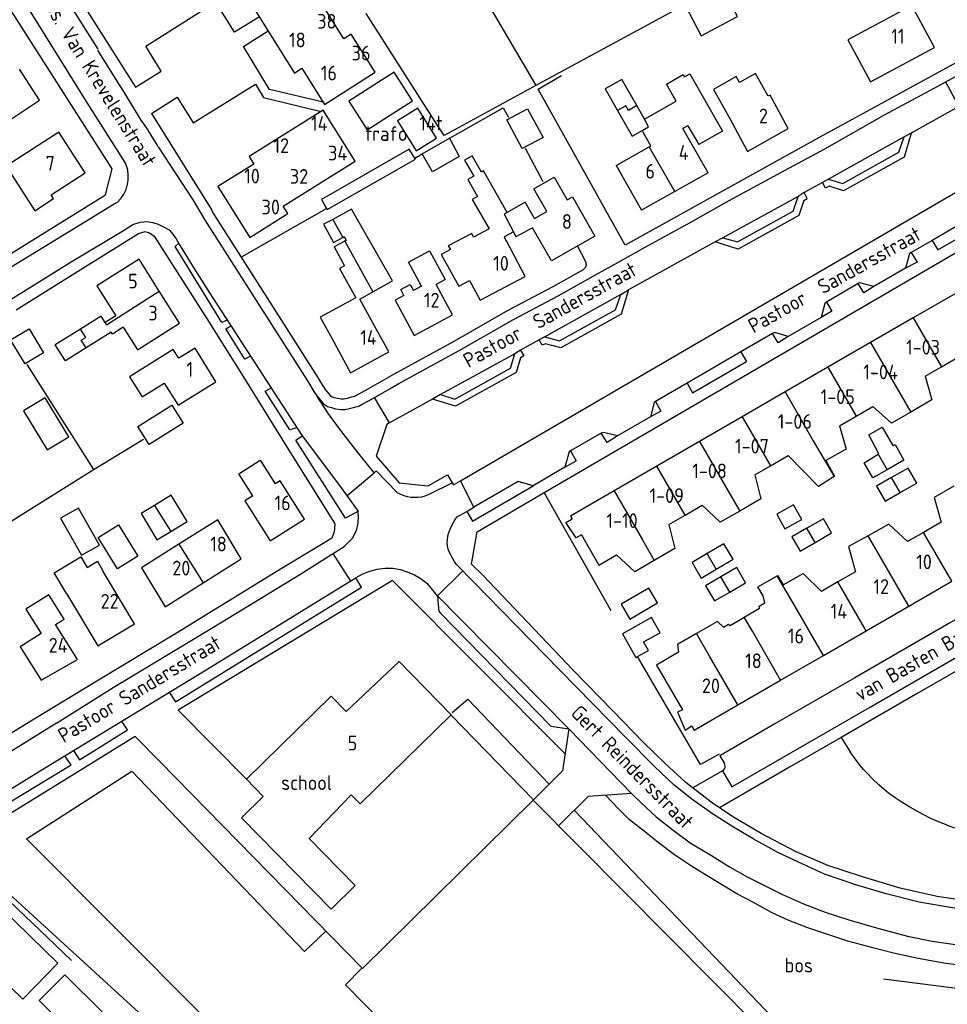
# Model space of a CAD drawing. Header units: metres. Extents: x 233874 to 239264, y 443832 to 448222.
# Tile 39 of 195: x 235571 to 235729, y 444626 to 444793. Entities that reach past the tile are written whole.
import ezdxf

# ---------------------------------------------------------------- set-up
doc = ezdxf.new("R2010")
doc.units = ezdxf.units.M
doc.header["$MEASUREMENT"] = 0
for name, color, linetype in [('BIJGEBOUW', 4, 'Continuous'), ('DAKRAND', 4, 'Continuous'), ('DAKRAND-BYG', 4, 'Continuous'), ('FUNKTIEAAND', 253, 'Continuous'), ('HEG', 253, 'Continuous'), ('HEK', 253, 'Continuous'), ('HOOFDGEBOUW', 4, 'Continuous'), ('HUISNUMMER', 253, 'Continuous'), ('KANTVERH', 253, 'Continuous'), ('MUUR', 253, 'Continuous'), ('OVLIJNOBJ', 253, 'Continuous'), ('RASTER', 253, 'Continuous'), ('STRAATNAAM', 253, 'Continuous'), ('TUSSENMUUR', 253, 'Continuous')]:
    doc.layers.add(name, color=color, linetype=linetype)
doc.styles.get("Standard").update_dxf_attribs({"font": 'iso.shx'})

msp = doc.modelspace()

# ---------------------------------------------------------------- linework, layer by layer
at = {"layer": 'BIJGEBOUW'}
msp.add_line((235638.24, 444769.65), (235638.13, 444769.84), dxfattribs=at)
for points in [[(235638.13, 444769.84), (235637.2, 444771.34), (235622.31, 444762.82), (235623.15, 444761.29)], [(235623.15, 444761.29), (235623.24, 444761.11), (235638.24, 444769.65)]]:
    msp.add_lwpolyline(points, dxfattribs=at)
at = {"layer": 'DAKRAND'}
for p, q in [((235683.94, 444795.83), (235658.74, 444782.15)), ((235678.26, 444771.9), (235676.77, 444774.53)), ((235587.32, 444743.05), (235585.49, 444741.89))]:
    msp.add_line(p, q, dxfattribs=at)
for points in [[(235677.19, 444776.43), (235682.56, 444779.54), (235680.91, 444782.4), (235683.76, 444784.05), (235684, 444783.63), (235684.88, 444784.14), (235690.48, 444774.44)], [(235698.21, 444780.38), (235696.05, 444784.2), (235693.35, 444782.67), (235692.78, 444783.68), (235688.9, 444781.48), (235691.69, 444776.56)], [(235658.74, 444782.15), (235643.15, 444773.69), (235641.43, 444776.29)], [(235653.86, 444760.61), (235649.81, 444767.66), (235649.46, 444767.46), (235647.87, 444770.24), (235646.6, 444769.51), (235648.18, 444766.76), (235647.15, 444766.17), (235648.79, 444763.29), (235647.91, 444762.79), (235650.76, 444757.81), (235648.14, 444756.42), (235647.82, 444757.04), (235643.84, 444754.94), (235644.21, 444754.28)], [(235660.57, 444760.76), (235658.36, 444764.62), (235661.81, 444766.6), (235664.02, 444762.74)], [(235658.47, 444759.56), (235656.88, 444762.34), (235653.86, 444760.61)], [(235631.03, 444747.11), (235634.33, 444748.99), (235627.4, 444761.18), (235624.19, 444759.42)], [(235624.19, 444759.42), (235622.64, 444758.58), (235624.33, 444755.49), (235625.9, 444756.35)], [(235625.9, 444756.35), (235626.16, 444756.49), (235626.5, 444755.88), (235626.24, 444755.73)], [(235626.24, 444755.73), (235624.44, 444754.75), (235626.2, 444751.54), (235625.37, 444751.08), (235628.11, 444746.07), (235622.07, 444742.77), (235624.02, 444739.2)], [(235639.26, 444748.07), (235637.06, 444752.14), (235640.66, 444754.09), (235643.32, 444749.19), (235641.78, 444748.35)], [(235644.21, 444754.28), (235642.64, 444753.47), (235645.61, 444748.06), (235647.45, 444749.03)], [(235636.29, 444746.46), (235635.76, 444747.48), (235637.38, 444748.35), (235637.91, 444747.34)], [(235630.46, 444742.85), (235628.82, 444745.86), (235631.03, 444747.11)], [(235588.56, 444741.09), (235586.73, 444739.93), (235586.54, 444740.23)], [(235598.01, 444735.8), (235597.08, 444737.29), (235589.66, 444732.67), (235591.8, 444729.24), (235595.55, 444731.57)], [(235724.92, 444732.76), (235726.02, 444728.72), (235722.46, 444726.66)], [(235722.46, 444726.66), (235719.19, 444724.76), (235716.03, 444727.62)], [(235710.36, 444724.34), (235711.49, 444720.37), (235708.04, 444718.41), (235709.49, 444715.74), (235709.41, 444715.69)], [(235610.6, 444712.43), (235608.22, 444716.18), (235611.85, 444718.49), (235614.41, 444714.47)], [(235709.41, 444715.69), (235706.79, 444714.03), (235701.61, 444719.28)], [(235695.97, 444716.02), (235696.98, 444711.9), (235693.38, 444709.83)], [(235729.77, 444714.05), (235726.43, 444712.15), (235727.61, 444707.95)], [(235693.38, 444709.83), (235690.06, 444707.93), (235687, 444710.83)], [(235666.46, 444705.77), (235665.58, 444705.27), (235663.83, 444707.9), (235664.88, 444708.51)], [(235681.35, 444707.56), (235682.35, 444703.47), (235678.86, 444701.43)], [(235721.9, 444704.65), (235718.75, 444707.61), (235715.23, 444705.65)], [(235715.23, 444705.65), (235711.9, 444703.8), (235713.06, 444699.53)], [(235578.94, 444695.83), (235576.84, 444699.35), (235581.36, 444702.06), (235582.44, 444700.26), (235584.18, 444701.33), (235585.18, 444699.57)], [(235678.86, 444701.43), (235675.54, 444699.49), (235672.44, 444702.41)], [(235697.66, 444694.25), (235697.34, 444695.4), (235696.45, 444696.95), (235699.77, 444698.84)], [(235699.77, 444698.84), (235699.83, 444698.88), (235700.74, 444697.27), (235704.17, 444699.23), (235707.27, 444696.18)], [(235577.07, 444690.56), (235578.51, 444691.46), (235575.92, 444695.6), (235572.02, 444693.16), (235574.61, 444689.02)], [(235694.15, 444691.78), (235696.75, 444693.32), (235696.69, 444693.67), (235697.66, 444694.25)], [(235690.61, 444690.07), (235689.63, 444691.06), (235686.04, 444689.02)], [(235690.61, 444690.07), (235691.48, 444690.6), (235691.77, 444690.39), (235694.15, 444691.78)], [(235686.04, 444689.02), (235682.78, 444687.16), (235683, 444685.85), (235679.23, 444683.66), (235680.83, 444680.89)], [(235683.64, 444676.05), (235682.83, 444675.67), (235684.1, 444672.58), (235685.22, 444673.32)], [(235620.21, 444654.15), (235628.02, 444646.17), (235623.9, 444642.13), (235608.66, 444657.69), (235612.37, 444661.32)]]:
    msp.add_lwpolyline(points, dxfattribs=at)
at = {"layer": 'DAKRAND-BYG'}
for p, q in [((235639.41, 444770.57), (235644.05, 444773.22)), ((235644.05, 444773.22), (235645.7, 444770.1)), ((235721.3, 444718.5), (235718.43, 444716.86)), ((235718.08, 444711.53), (235720.68, 444712.99)), ((235593.88, 444710.8), (235591.6, 444709.42)), ((235703.64, 444703.04), (235706.19, 444704.51)), ((235686.85, 444698.44), (235689.4, 444699.96)), ((235689.1, 444694.55), (235691.68, 444696.06))]:
    msp.add_line(p, q, dxfattribs=at)
for points in [[(235690.4, 444798.87), (235684.21, 444795.6), (235686.84, 444790.64), (235693.02, 444793.9), (235690.4, 444798.87)], [(235634.64, 444784.47), (235626.91, 444779.5), (235630.04, 444774.62), (235637.78, 444779.59), (235634.64, 444784.47)], [(235635.2, 444776.19), (235638.35, 444771.08), (235641.81, 444773.21), (235638.66, 444778.32), (235635.2, 444776.19)], [(235657.32, 444778.23), (235659.94, 444773.34), (235656.4, 444771.45), (235653.78, 444776.33), (235657.32, 444778.23)], [(235645.7, 444770.1), (235641.16, 444767.51), (235639.41, 444770.57)], [(235572.56, 444740.81), (235575, 444736.72), (235571.88, 444734.85), (235569.43, 444738.95), (235572.56, 444740.81)], [(235579.32, 444722.46), (235575.3, 444729.1), (235571.64, 444726.88), (235575.66, 444720.24), (235579.32, 444722.46)], [(235591.06, 444724.22), (235596.83, 444727.85), (235598.76, 444724.79), (235592.99, 444721.16), (235591.06, 444724.22)], [(235716.91, 444719.49), (235717.05, 444719.58), (235715.33, 444722.79), (235717.57, 444724.09), (235719.43, 444720.97), (235719.79, 444721.14), (235721.3, 444718.5)], [(235718.43, 444716.86), (235716.01, 444715.47), (235714.53, 444718.05), (235716.91, 444719.49)], [(235720.68, 444712.99), (235723.47, 444714.55), (235722.04, 444717.11), (235719.21, 444715.53)], [(235719.21, 444715.53), (235716.64, 444714.09), (235718.08, 444711.53)], [(235596.66, 444706.38), (235599.42, 444708.05), (235596.72, 444712.52), (235593.88, 444710.8)], [(235584.55, 444704.04), (235580.98, 444710.34), (235577.94, 444708.62), (235581.5, 444702.32), (235584.55, 444704.04)], [(235591.6, 444709.42), (235594.29, 444704.95), (235596.66, 444706.38)], [(235701.06, 444706.83), (235703.93, 444708.42), (235702.55, 444710.92), (235699.68, 444709.33), (235701.06, 444706.83)], [(235706.19, 444704.51), (235709, 444706.12), (235707.62, 444708.54), (235704.79, 444706.92)], [(235587.8, 444707.47), (235591.06, 444702.14), (235587.58, 444700.02), (235584.32, 444705.35), (235587.8, 444707.47)], [(235704.79, 444706.92), (235702.25, 444705.46), (235703.64, 444703.04)], [(235689.4, 444699.96), (235692.24, 444701.65), (235690.68, 444704.28), (235687.87, 444702.6)], [(235687.87, 444702.6), (235685.29, 444701.07), (235686.85, 444698.44)], [(235691.68, 444696.06), (235694.39, 444697.64), (235692.88, 444700.22), (235690.18, 444698.64)], [(235690.18, 444698.64), (235687.59, 444697.13), (235689.1, 444694.55)], [(235674.68, 444691.47), (235679.41, 444694.22), (235677.95, 444696.74), (235673.22, 444693.99), (235674.68, 444691.47)], [(235679.84, 444689.16), (235678.38, 444691.76), (235673.45, 444688.99), (235675.73, 444684.93), (235676.02, 444685.1)], [(235676.02, 444685.1), (235677.86, 444686.14), (235677.05, 444687.59), (235679.84, 444689.16)], [(235578.64, 444630.99), (235585.01, 444624.69), (235580.68, 444620.31), (235574.31, 444626.61), (235578.64, 444630.99)]]:
    msp.add_lwpolyline(points, dxfattribs=at)
at = {"layer": 'HEG'}
for p, q in [((235644.05, 444773.22), (235645.98, 444774.32)), ((235638.13, 444769.84), (235639.41, 444770.57)), ((235608.81, 444753.12), (235623.15, 444761.29)), ((235570.38, 444744.06), (235582.14, 444751.4)), ((235572.2, 444734.75), (235583.55, 444716.91))]:
    msp.add_line(p, q, dxfattribs=at)
msp.add_lwpolyline([(235562.25, 444703.52), (235571.52, 444709.35), (235583.63, 444716.95), (235592.03, 444722.06)], dxfattribs=at)
at = {"layer": 'HEK'}
msp.add_line((235671.54, 444692.86), (235660.15, 444712.99), dxfattribs=at)
msp.add_lwpolyline([(235689.9, 444668.52), (235686.71, 444666.74), (235676.02, 444685.1)], dxfattribs=at)
at = {"layer": 'HOOFDGEBOUW'}
for p, q in [((235641.43, 444776.29), (235629.89, 444794.42)), ((235677.19, 444776.43), (235675.88, 444778.75)), ((235672.61, 444777.94), (235675.08, 444773.58)), ((235684.58, 444775.34), (235683.7, 444774.85)), ((235688.04, 444767.35), (235683.7, 444774.85)), ((235684.58, 444775.34), (235686.42, 444772.15)), ((235675.08, 444773.58), (235676.77, 444774.53)), ((235690.48, 444774.44), (235686.42, 444772.15)), ((235672.35, 444768.55), (235677.98, 444771.74)), ((235677.98, 444771.74), (235678.26, 444771.9)), ((235672.35, 444768.55), (235676.7, 444760.97)), ((235688.04, 444767.35), (235682.36, 444764.16)), ((235682.36, 444764.16), (235676.7, 444760.97)), ((235658.47, 444759.56), (235660.57, 444760.76)), ((235658.17, 444757.97), (235655.34, 444756.47)), ((235654.91, 444757.3), (235653.32, 444756.46)), ((235653.32, 444756.46), (235653.7, 444755.74)), ((235654.91, 444757.3), (235655.34, 444756.47)), ((235639.26, 444748.07), (235637.91, 444747.34)), ((235598.17, 444741.8), (235594.71, 444747.23)), ((235730.15, 444746.89), (235722.89, 444742.69)), ((235591, 444737.25), (235598.17, 444741.8)), ((235722.89, 444742.69), (235715.63, 444738.49)), ((235581.31, 444740.76), (235577.02, 444738.1)), ((235586.54, 444740.23), (235582.27, 444737.58)), ((235588.56, 444741.09), (235591, 444737.25)), ((235715.63, 444738.49), (235708.35, 444734.28)), ((235727.7, 444734.37), (235730.71, 444736.11)), ((235708.35, 444734.28), (235701.09, 444730.08)), ((235724.92, 444732.76), (235727.7, 444734.37)), ((235701.09, 444730.08), (235693.8, 444725.87)), ((235713.17, 444725.97), (235716.03, 444727.62)), ((235693.8, 444725.87), (235686.54, 444721.66)), ((235710.36, 444724.34), (235713.17, 444725.97)), ((235686.54, 444721.66), (235679.27, 444717.46)), ((235698.62, 444717.55), (235701.61, 444719.28)), ((235679.27, 444717.46), (235672.02, 444713.27)), ((235695.97, 444716.02), (235698.62, 444717.55)), ((235610.6, 444712.43), (235609.23, 444711.56)), ((235684.08, 444709.14), (235687, 444710.83)), ((235681.35, 444707.56), (235684.08, 444709.14)), ((235727.61, 444707.95), (235724.61, 444706.21)), ((235724.61, 444706.21), (235721.9, 444704.65)), ((235602.15, 444697.64), (235608.62, 444701.71)), ((235590.52, 444690.66), (235585.18, 444699.57)), ((235713.06, 444699.53), (235710.07, 444697.8)), ((235710.07, 444697.8), (235707.27, 444696.18)), ((235722.15, 444693.69), (235729.42, 444697.9)), ((235714.88, 444689.49), (235722.15, 444693.69)), ((235707.61, 444685.28), (235714.88, 444689.49)), ((235700.34, 444681.08), (235707.61, 444685.28)), ((235680.83, 444680.89), (235683.64, 444676.05)), ((235693.07, 444676.87), (235700.34, 444681.08))]:
    msp.add_line(p, q, dxfattribs=at)
for points in [[(235631.43, 444784.43), (235627.34, 444790.9), (235626.07, 444790.1), (235616.12, 444806.04), (235617.39, 444806.83), (235613.31, 444813.32), (235604.67, 444807.88), (235608.52, 444801.77), (235607.25, 444800.97), (235617.69, 444784.3), (235618.96, 444785.1), (235622.8, 444778.97), (235631.43, 444784.43)], [(235726.52, 444788.65), (235722.66, 444795.8), (235711.78, 444789.93), (235715.64, 444782.78), (235726.52, 444788.65)], [(235564.91, 444778.34), (235567.13, 444774.95), (235574.36, 444779.69), (235570.92, 444784.94)], [(235675.88, 444778.75), (235673.34, 444783.22), (235670.52, 444781.63), (235672.61, 444777.94)], [(235691.69, 444776.56), (235694.72, 444770.95), (235701.61, 444774.86), (235698.53, 444780.56), (235698.21, 444780.38)], [(235628, 444769.33), (235622.59, 444777.99), (235609.97, 444770.1), (235610.77, 444768.83), (235604.66, 444765.01), (235610.08, 444756.35), (235616.57, 444760.41), (235615.77, 444761.68), (235628, 444769.33)], [(235582.12, 444767.33), (235577.65, 444774.25), (235568.67, 444768.46), (235573.56, 444760.88), (235576.75, 444762.94), (235576.33, 444763.59), (235582.12, 444767.33)], [(235664.02, 444762.74), (235664.93, 444763.26), (235668.76, 444756.58), (235661.39, 444752.35), (235658.17, 444757.97)], [(235656.9, 444749.71), (235653.71, 444755.75), (235653.7, 444755.74)], [(235594.71, 444747.23), (235591.26, 444752.66), (235584.1, 444748.11), (235587.32, 444743.05)], [(235647.45, 444749.03), (235649.23, 444745.66), (235656.9, 444749.71)], [(235636.29, 444746.46), (235634.81, 444745.66), (235638.06, 444739.66), (235644.58, 444743.19), (235641.78, 444748.35)], [(235585.49, 444741.89), (235584.82, 444742.94), (235581.31, 444740.76)], [(235624.02, 444739.2), (235627.23, 444733.34), (235633.72, 444736.9), (235630.46, 444742.85)], [(235582.27, 444737.58), (235578.74, 444735.39), (235577.02, 444738.1)], [(235595.55, 444731.57), (235597.89, 444727.81), (235604.34, 444731.83), (235600.79, 444737.53), (235598.01, 444735.8)], [(235609.23, 444711.56), (235613.54, 444704.77), (235619.38, 444708.48), (235615.24, 444715), (235614.41, 444714.47)], [(235672.02, 444713.27), (235664.61, 444708.98), (235664.88, 444708.51)], [(235608.62, 444701.71), (235604.64, 444708.34), (235598.04, 444704.19)], [(235666.46, 444705.77), (235669.42, 444700.66), (235672.44, 444702.41)], [(235598.04, 444704.19), (235591.71, 444700.21), (235595.7, 444693.57), (235602.15, 444697.64)], [(235578.94, 444695.83), (235584.28, 444686.92), (235590.52, 444690.66)], [(235574.61, 444689.02), (235571.03, 444686.78), (235574.6, 444681.07), (235580.81, 444684.59), (235577.07, 444690.56)], [(235644.32, 444675.22), (235635.46, 444684.27), (235626.47, 444675.75), (235623.92, 444678.35), (235609.51, 444664.24), (235612.37, 444661.32)], [(235685.22, 444673.32), (235685.65, 444672.58), (235693.07, 444676.87)], [(235620.21, 444654.15), (235627.32, 444661.6), (235628.83, 444660.05), (235644.32, 444675.22)], [(235552.91, 444621.11), (235564.78, 444633.35), (235571.5, 444626.83), (235577.48, 444633), (235563.03, 444647.02), (235553.67, 444637.36)]]:
    msp.add_lwpolyline(points, dxfattribs=at)
at = {"layer": 'KANTVERH'}
for p, q in [((235577.11, 444799.76), (235584.24, 444788.36)), ((235584.23, 444788.16), (235588.04, 444782.03)), ((235588.05, 444782.04), (235591.59, 444776.31)), ((235728.37, 444782.78), (235730.63, 444778.6)), ((235730.63, 444778.6), (235722.53, 444774.09)), ((235591.59, 444776.31), (235592.81, 444774.5)), ((235593.37, 444777.42), (235593.38, 444777.4)), ((235593.38, 444777.4), (235603.62, 444761.01)), ((235592.8, 444774.49), (235594.46, 444771.81)), ((235721.32, 444773.43), (235708.5, 444766.26)), ((235720.45, 444770.83), (235721.32, 444773.43)), ((235722.53, 444774.09), (235721.32, 444773.43)), ((235722.53, 444774.09), (235721.32, 444770.01)), ((235594.53, 444771.73), (235600.54, 444762.55)), ((235710.9, 444765.51), (235720.45, 444770.83)), ((235721.32, 444770.01), (235711.04, 444764.27)), ((235708.5, 444766.26), (235707.44, 444765.7)), ((235708.5, 444766.26), (235710.9, 444765.51)), ((235645.94, 444714.97), (235732.4, 444765.33)), ((235707.44, 444765.7), (235704.32, 444763.97)), ((235707.98, 444764.72), (235707.44, 444765.7)), ((235708.58, 444765.04), (235707.98, 444764.72)), ((235711.04, 444764.27), (235708.58, 444765.04)), ((235703.33, 444763.33), (235690.52, 444756.29)), ((235702.48, 444760.82), (235703.33, 444763.33)), ((235704.32, 444763.97), (235703.33, 444763.33)), ((235704.27, 444762.64), (235704.87, 444762.97)), ((235704.87, 444762.97), (235704.32, 444763.97)), ((235600.55, 444762.56), (235602.42, 444759.38)), ((235704.27, 444762.64), (235703.45, 444760.08)), ((235603.61, 444761), (235603.92, 444760.36)), ((235693, 444755.6), (235702.48, 444760.82)), ((235703.45, 444760.08), (235693.13, 444754.37)), ((235734.52, 444760.76), (235726.08, 444755.84)), ((235727.06, 444754.22), (235735.47, 444759.11)), ((235660.15, 444712.99), (235735.99, 444757.22)), ((235690.52, 444756.29), (235689.21, 444755.59)), ((235690.52, 444756.29), (235693, 444755.6)), ((235665.79, 444754.86), (235667.15, 444752.24)), ((235689.21, 444755.59), (235674.48, 444747.43)), ((235693.13, 444754.37), (235689.21, 444755.59)), ((235726.08, 444755.84), (235722.54, 444753.78)), ((235726.08, 444755.84), (235727.06, 444754.22)), ((235722.27, 444753.61), (235721.58, 444751.12)), ((235722.54, 444753.78), (235722.27, 444753.61)), ((235722.54, 444753.78), (235723.52, 444752.16)), ((235667.15, 444752.25), (235667.16, 444752.2)), ((235723.52, 444752.16), (235721.58, 444751.12)), ((235666.89, 444750.96), (235666.81, 444750.92)), ((235721.58, 444751.12), (235716.17, 444747.99)), ((235713.53, 444748.51), (235708.13, 444745.36)), ((235713.77, 444748.64), (235713.53, 444748.51)), ((235714.48, 444746.91), (235713.53, 444748.51)), ((235716.17, 444747.99), (235713.77, 444748.64)), ((235716.17, 444747.99), (235714.48, 444746.91)), ((235673.16, 444746.64), (235660.27, 444739.44)), ((235672.28, 444744.05), (235673.16, 444746.64)), ((235673.16, 444746.64), (235674.48, 444747.43)), ((235674.48, 444747.43), (235673.21, 444743.29)), ((235707.85, 444745.14), (235707.24, 444742.75)), ((235708.13, 444745.36), (235707.85, 444745.14)), ((235708.13, 444745.36), (235709.05, 444743.79)), ((235662.74, 444738.78), (235672.28, 444744.05)), ((235673.21, 444743.29), (235662.95, 444737.58)), ((235709.05, 444743.79), (235707.24, 444742.75)), ((235707.24, 444742.75), (235701.61, 444739.52)), ((235698.94, 444740.02), (235693.59, 444736.91)), ((235699.33, 444740.18), (235698.94, 444740.02)), ((235699.92, 444738.41), (235698.94, 444740.02)), ((235701.61, 444739.52), (235699.33, 444740.18)), ((235701.61, 444739.52), (235699.92, 444738.41)), ((235659.26, 444738.94), (235656.11, 444737.2)), ((235660.27, 444739.44), (235659.26, 444738.94)), ((235659.78, 444738.01), (235659.26, 444738.94)), ((235660.35, 444738.27), (235659.78, 444738.01)), ((235660.27, 444739.44), (235662.74, 444738.78)), ((235662.95, 444737.58), (235660.35, 444738.27)), ((235655.17, 444736.59), (235642.54, 444729.65)), ((235654.39, 444734.14), (235655.17, 444736.59)), ((235656.11, 444737.2), (235655.17, 444736.59)), ((235656.11, 444737.2), (235656.68, 444736.25)), ((235656.68, 444736.25), (235656.11, 444735.89)), ((235693.59, 444736.91), (235684.44, 444731.58)), ((235693.59, 444736.91), (235694.52, 444735.27)), ((235656.11, 444735.89), (235655.39, 444733.4)), ((235685.37, 444729.94), (235694.52, 444735.27)), ((235644.93, 444728.88), (235654.39, 444734.14)), ((235655.39, 444733.4), (235645.08, 444727.65)), ((235684.44, 444731.58), (235679.07, 444728.46)), ((235684.44, 444731.58), (235685.37, 444729.94)), ((235623.48, 444726.34), (235621.49, 444729.41)), ((235642.54, 444729.65), (235641.13, 444728.86)), ((235642.54, 444729.65), (235644.93, 444728.88)), ((235633.86, 444724.83), (235631.29, 444729.13)), ((235641.13, 444728.86), (235633.86, 444724.83)), ((235645.08, 444727.65), (235641.13, 444728.86)), ((235678.85, 444728.3), (235678.23, 444725.88)), ((235679.07, 444728.46), (235678.85, 444728.3)), ((235679.07, 444728.46), (235679.97, 444726.79)), ((235625.56, 444723.51), (235623.48, 444726.34)), ((235679.97, 444726.79), (235678.23, 444725.88)), ((235633.4, 444724.56), (235631.57, 444719.17)), ((235633.86, 444724.83), (235633.4, 444724.56)), ((235678.23, 444725.88), (235672.62, 444722.62)), ((235628.29, 444720.03), (235625.56, 444723.51)), ((235669.85, 444723.08), (235664.63, 444720.06)), ((235670.25, 444723.21), (235669.85, 444723.08)), ((235670.84, 444721.49), (235669.85, 444723.08)), ((235672.62, 444722.62), (235670.25, 444723.21)), ((235672.62, 444722.62), (235670.84, 444721.49)), ((235631.22, 444716.34), (235628.29, 444720.03)), ((235664.37, 444719.88), (235663.64, 444717.27)), ((235664.63, 444720.06), (235664.37, 444719.88)), ((235664.63, 444720.06), (235665.55, 444718.38)), ((235631.57, 444719.17), (235635.49, 444714.66)), ((235663.64, 444717.27), (235665.55, 444718.38)), ((235626.61, 444712.43), (235631.22, 444716.34)), ((235663.64, 444717.27), (235658.24, 444714.12)), ((235635.49, 444714.66), (235640.43, 444714.13)), ((235640.43, 444714.13), (235643.72, 444716)), ((235640.5, 444712.63), (235644.49, 444714.66)), ((235643.72, 444716), (235644.49, 444714.66)), ((235644.49, 444714.66), (235644.71, 444714.28)), ((235644.71, 444714.28), (235645.94, 444714.97)), ((235648.2, 444710.5), (235645.94, 444714.97)), ((235655.73, 444714.86), (235648.2, 444710.5)), ((235658.24, 444714.12), (235655.73, 444714.86)), ((235647.95, 444708.1), (235658.24, 444714.12)), ((235648.72, 444706.32), (235660.15, 444712.99)), ((235645.34, 444708.83), (235646.97, 444709.78)), ((235646.97, 444709.78), (235648.2, 444710.5)), ((235646.97, 444709.78), (235647.95, 444708.1)), ((235647.79, 444700.79), (235648.72, 444706.32)), ((235624.23, 444702.62), (235627.2, 444697.94)), ((235646.28, 444699.63), (235641.98, 444695.45)), ((235649.63, 444698.98), (235647.79, 444700.79)), ((235663.71, 444668.57), (235634.34, 444698.05)), ((235641.69, 444695.74), (235664.35, 444672.84)), ((235674.96, 444661.82), (235664.35, 444672.84)), ((235690.46, 444665.66), (235685.4, 444662.76))]:
    msp.add_line(p, q, dxfattribs=at)
for points in [[(235725.66, 444840.92), (235726.18, 444836.74), (235729.77, 444807.37), (235732.24, 444787.89), (235732.24, 444787.44), (235732.08, 444787.13), (235706.36, 444773.05), (235673.93, 444755.01), (235659.11, 444781.53), (235663.1, 444783.85)], [(235588.68, 444763.73), (235589.08, 444764.51), (235589.29, 444765.4), (235589.43, 444766.1), (235589.44, 444767.04), (235589.34, 444767.8), (235589.16, 444768.51), (235588.88, 444769.11), (235582.51, 444779.2), (235562.66, 444811.01), (235546.86, 444836.3), (235546.55, 444836.59), (235546.03, 444836.75), (235545.58, 444836.81), (235545.06, 444836.81), (235544.54, 444836.74), (235544.07, 444836.53), (235543.62, 444836.15), (235543.23, 444835.89)], [(235585.26, 444810.39), (235594.77, 444816.45), (235593.24, 444818.84), (235575.92, 444805.21), (235590.67, 444781.89)], [(235590.69, 444781.89), (235595.05, 444784.6), (235592.4, 444788.84), (235602.93, 444795.51), (235601.5, 444797.8), (235603.24, 444807.81)], [(235611.73, 444793.83), (235607.49, 444791.22), (235603.23, 444798.12), (235604.83, 444807.64)], [(235412.99, 444740.7), (235414.65, 444740.36), (235414.94, 444740.23), (235415.17, 444739.96), (235415.33, 444739.73), (235415.69, 444739.3), (235416.28, 444738.44), (235408.08, 444732.03), (235408.16, 444729.1), (235438.45, 444699.58), (235453.58, 444685.11), (235456.38, 444684.67), (235466.99, 444690.98), (235505.46, 444714.59), (235530.6, 444729.84), (235563.71, 444750.07), (235585.57, 444763.6), (235586.67, 444768.01), (235568.68, 444796.22), (235568.06, 444797.11), (235566.24, 444796.03)], [(235622.55, 444779.36), (235613.47, 444781.52), (235609.01, 444788.83), (235613.21, 444791.46)], [(235718.02, 444777.19), (235727.15, 444782.1), (235729.46, 444783.39), (235731.45, 444784.47), (235732.64, 444785.16), (235733.32, 444785.79), (235734.09, 444786.72), (235734.41, 444787.53), (235734.62, 444788.15), (235734.81, 444788.83), (235734.95, 444789.48), (235734.98, 444790.24), (235734.96, 444791.15), (235734.71, 444792.94)], [(235593.38, 444777.4), (235597.72, 444780.18), (235600.44, 444775.83), (235611.04, 444782.43), (235612.45, 444780.12), (235622.23, 444777.78)], [(235671.63, 444751.53), (235677.33, 444754.7), (235685.07, 444758.97), (235691.56, 444762.6), (235701.85, 444768.16), (235707.83, 444771.4), (235718.02, 444777.19)], [(235407.14, 444726.84), (235408.88, 444725.31), (235422.8, 444711.99), (235446.25, 444688.8), (235451.25, 444684.42), (235452.11, 444683.84), (235453.15, 444683.15), (235454.22, 444682.7), (235455.18, 444682.53), (235455.94, 444682.53), (235456.75, 444682.68), (235457.7, 444682.91), (235458.4, 444683.24), (235459.27, 444683.73), (235475.58, 444693.75), (235506.89, 444712.98), (235550.43, 444739.71), (235579.53, 444757.49), (235587.02, 444762.05), (235587.59, 444762.36), (235588.17, 444762.98), (235588.68, 444763.73)], [(235603.92, 444760.36), (235613.88, 444744.73), (235621.45, 444732.9), (235622.53, 444731.11), (235622.95, 444730.46), (235623.41, 444729.89), (235623.8, 444729.45), (235624.08, 444729.28), (235624.46, 444729.16), (235625.08, 444729), (235625.65, 444728.89), (235626.01, 444728.91), (235626.68, 444729.03), (235627.41, 444729.24), (235627.97, 444729.37), (235628.46, 444729.65), (235630.23, 444730.6), (235633.4, 444732.42), (235634.57, 444733.09), (235644.81, 444738.73), (235654.04, 444743.97), (235661.65, 444748.01), (235666.83, 444750.92)], [(235571.63, 444747.18), (235579.43, 444752.05), (235588.62, 444757.51), (235590.2, 444758.52), (235591.43, 444758.93), (235592.69, 444759.05), (235593.57, 444758.91), (235594.54, 444758.61), (235595.45, 444758.16), (235596.39, 444757.63), (235597.01, 444756.89), (235597.57, 444756.1), (235598.27, 444754.9), (235600.69, 444750.96), (235603.76, 444746.15), (235606.8, 444741.45), (235610.31, 444736.01)], [(235602.4, 444759.39), (235612.46, 444743.59), (235619.92, 444731.96), (235621, 444730.17), (235621.49, 444729.41), (235622.03, 444728.73), (235622.63, 444728.07), (235623.33, 444727.62), (235623.98, 444727.43), (235624.68, 444727.24), (235625.55, 444727.08), (235626.23, 444727.12), (235627.09, 444727.27), (235627.87, 444727.5), (235628.63, 444727.68), (235629.32, 444728.06), (235631.13, 444729.04), (235634.17, 444730.79), (235635.43, 444731.51), (235645.67, 444737.15), (235654.91, 444742.4), (235662.52, 444746.44), (235669.35, 444750.27), (235671.63, 444751.53)], [(235593.84, 444756.55), (235602.58, 444742.92), (235609.26, 444732.26), (235616.45, 444720.65), (235624.52, 444707.8), (235624.54, 444707.59), (235624.45, 444706.31), (235624.03, 444705.25), (235622.58, 444704.34), (235615.31, 444699.94), (235597.92, 444689.27), (235583.82, 444680.77), (235571.87, 444673.5), (235557.5, 444664.63)], [(235582.14, 444751.4), (235591.15, 444757), (235592.31, 444757.35), (235593.06, 444757.11), (235593.84, 444756.55)], [(235606.24, 444742.31), (235605.32, 444741.88), (235597.38, 444754.8), (235598.01, 444755.35)], [(235667.16, 444752.2), (235667.22, 444752.03), (235667.24, 444751.86), (235667.26, 444751.7), (235667.23, 444751.55), (235667.22, 444751.43), (235667.2, 444751.36), (235667.12, 444751.23), (235667.07, 444751.16), (235667.01, 444751.08), (235666.95, 444751.03), (235666.89, 444750.97)], [(235461.52, 444678.04), (235461.82, 444678.98), (235462.37, 444679.78), (235462.9, 444680.41), (235463.37, 444680.92), (235464.11, 444681.36), (235466.21, 444682.63), (235472.88, 444686.8), (235480.34, 444691.31), (235492.21, 444698.5), (235498.12, 444702.16), (235507.44, 444707.93), (235517.03, 444713.65), (235528.11, 444720.59), (235535.18, 444724.89), (235545.11, 444731.13), (235557.87, 444738.91), (235566.09, 444743.78), (235571.63, 444747.18)], [(235610.22, 444736.15), (235609.24, 444735.65), (235606.01, 444740.8), (235606.87, 444741.35)], [(235610.31, 444736.01), (235619, 444722.61), (235625.15, 444714.41), (235628.48, 444709.89)], [(235618.08, 444724.01), (235616.92, 444723.62), (235612.69, 444730.22), (235613.65, 444730.75)], [(235628.6, 444709.83), (235626.38, 444708.65), (235617.92, 444721.86), (235618.97, 444722.65)], [(235631.22, 444716.34), (235631.56, 444716.66), (235635.15, 444713.01)], [(235690.46, 444665.66), (235692.03, 444662.94), (235704.62, 444670.22), (235715.46, 444676.46), (235727, 444683.13), (235739.37, 444690.27), (235750.43, 444696.65), (235760.86, 444702.65), (235770.13, 444708.01), (235766.09, 444714.54)], [(235635.15, 444713.01), (235635.7, 444712.72), (235636.27, 444712.49), (235636.87, 444712.32), (235637.48, 444712.21), (235638.09, 444712.17), (235638.71, 444712.19), (235639.32, 444712.28), (235639.92, 444712.42), (235640.5, 444712.63)], [(235577.23, 444673.77), (235586.87, 444679.85), (235603.81, 444690.05), (235618.62, 444699.05), (235624.16, 444702.58), (235626.13, 444703.82), (235626.66, 444704.34), (235627.53, 444705.24), (235628.22, 444706.52), (235628.49, 444707.79), (235628.55, 444708.97), (235628.48, 444709.89)], [(235764.02, 444710.97), (235754.21, 444705.3), (235743.58, 444699.18), (235728.92, 444690.71), (235712.95, 444681.5), (235699.35, 444673.69), (235690, 444668.25), (235690.78, 444666.91)], [(235733.33, 444641.77), (235727.85, 444642.65), (235723.89, 444643.34), (235718.25, 444644.77), (235713.14, 444646.28), (235707.8, 444648.08), (235704.11, 444649.8), (235699.84, 444651.8), (235695.65, 444654.11), (235692.04, 444656.26), (235688.58, 444658.45), (235685.26, 444660.86), (235682.22, 444663.24), (235678.83, 444666.45), (235674.01, 444671.33), (235662.82, 444682.81), (235645.49, 444700.44), (235645.15, 444700.78), (235644.84, 444701.31), (235644.48, 444701.96), (235644.15, 444702.54), (235643.82, 444703.33), (235643.64, 444704.27), (235643.7, 444705.08), (235643.84, 444705.86), (235644.18, 444706.77), (235644.61, 444707.71), (235645.09, 444708.49), (235645.34, 444708.83)], [(235513.8, 444625.55), (235513.89, 444626.44), (235514.1, 444627.3), (235514.45, 444628.13), (235514.95, 444628.83), (235515.58, 444629.48), (235516.11, 444629.95), (235517.06, 444630.46), (235528.19, 444637.32), (235550.78, 444651.03), (235574.92, 444665.95), (235602.65, 444682.85), (235628.15, 444698.52), (235629.33, 444699.17), (235630.49, 444699.63), (235631.74, 444699.96), (235633.08, 444700.15), (235634.41, 444700.14), (235635.71, 444699.92), (235636.83, 444699.52), (235638.11, 444699.01), (235639.07, 444698.4), (235640.21, 444697.56), (235641.69, 444695.74)], [(235596.38, 444679.03), (235597.48, 444677.41), (235629.08, 444696.92), (235628.13, 444698.51)], [(235634.34, 444698.05), (235597.91, 444675.97), (235609.53, 444664.26)], [(235794.28, 444672.06), (235784.89, 444642.59), (235784.8, 444642.35), (235784.67, 444642.17), (235784.49, 444641.97), (235779.37, 444639.29), (235779.14, 444639.16), (235778.74, 444639.11), (235745.09, 444642.3), (235733.42, 444643.36), (235726.92, 444644.31), (235720.64, 444645.72), (235714.28, 444647.63), (235708.37, 444649.59), (235702.95, 444651.91), (235697.05, 444655.01), (235692.05, 444657.98), (235688.5, 444660.36), (235684.21, 444663.69), (235680.69, 444666.93), (235676.98, 444670.57), (235671.83, 444675.87), (235665.04, 444682.77), (235649.63, 444698.98)], [(235641.69, 444695.74), (235641.92, 444695.45), (235642.07, 444695.09), (235642.07, 444694.46), (235642.21, 444692.79), (235642.47, 444692.55), (235661.28, 444673.26)], [(235734.31, 444684.98), (235723.64, 444678.85), (235710.62, 444671.34), (235712.13, 444668.89)], [(235644.27, 444675.17), (235658.3, 444660.75), (235629.23, 444632.05), (235594.81, 444667.27), (235590.59, 444671.51), (235557.61, 444651.16), (235559.2, 444649.41), (235563.8, 444649.14), (235565.09, 444647.43), (235579.81, 444633.41)], [(235577.23, 444673.77), (235561.44, 444663.97)], [(235580.12, 444669.12), (235581.17, 444667.52), (235589.29, 444672.65), (235588.35, 444674.14)], [(235661.28, 444673.26), (235664.35, 444672.84), (235663.27, 444665.69), (235658.3, 444660.75)], [(235710.62, 444671.34), (235701.85, 444666.28), (235689.93, 444659.4)], [(235543.88, 444646.84), (235544.75, 444645.48), (235579.73, 444666.72), (235578.63, 444668.21)], [(235713.94, 444666.52), (235713.02, 444667.69), (235712.13, 444668.89)], [(235690.46, 444665.66), (235690.65, 444665.81), (235690.79, 444666), (235690.88, 444666.22), (235690.9, 444666.45), (235690.87, 444666.69), (235690.78, 444666.91)], [(235714.97, 444665.32), (235714.44, 444665.91), (235713.94, 444666.52)], [(235717.02, 444663.29), (235715.98, 444664.29), (235714.97, 444665.32)], [(235718.92, 444661.7), (235717.95, 444662.48), (235717.02, 444663.29)], [(235674.96, 444661.82), (235667.62, 444661.31), (235662.59, 444656.35)], [(235733.51, 444632.23), (235728.08, 444632.96), (235723.41, 444633.81), (235719.55, 444634.65), (235716.03, 444635.59), (235711.78, 444636.73), (235708.37, 444637.83), (235704.98, 444638.98), (235701.75, 444640.21), (235698.79, 444641.57), (235695.74, 444643.29), (235692.91, 444644.78), (235690.31, 444646.37), (235687.58, 444648.01), (235685.16, 444649.49), (235682.28, 444651.38), (235679.53, 444653.49), (235677.4, 444655.2), (235674.65, 444657.37), (235672.76, 444659.19), (235670.55, 444661.51)], [(235674.96, 444661.82), (235676.63, 444660.25), (235679.17, 444657.88), (235682.05, 444655.58)], [(235720.68, 444660.49), (235719.79, 444661.07), (235718.92, 444661.7)], [(235723.59, 444658.78), (235722.12, 444659.61), (235720.68, 444660.49)], [(235725.78, 444657.65), (235724.67, 444658.2), (235723.59, 444658.78)], [(235728.06, 444656.64), (235726.91, 444657.13), (235725.78, 444657.65)], [(235729.96, 444655.92), (235729.01, 444656.26), (235728.06, 444656.64)], [(235682.05, 444655.58), (235684.94, 444653.44), (235688.58, 444651.27), (235691.62, 444649.34), (235694.63, 444647.64), (235697.49, 444646.23), (235700.64, 444644.64), (235704.23, 444643.04), (235707.88, 444641.65), (235711.95, 444640.36), (235716.64, 444638.96), (235721.93, 444637.58), (235726.1, 444636.71), (235731.24, 444635.96)]]:
    msp.add_lwpolyline(points, dxfattribs=at)
at = {"layer": 'MUUR'}
msp.add_line((235656.91, 444771.51), (235659.89, 444765.87), dxfattribs=at)
msp.add_lwpolyline([(235645.98, 444774.32), (235653.15, 444778.36), (235654.05, 444776.82)], dxfattribs=at)
at = {"layer": 'OVLIJNOBJ'}
for p, q in [((235658.26, 444660.71), (235714.8, 444603.76)), ((235717.84, 444630.3), (235738.83, 444627.67))]:
    msp.add_line(p, q, dxfattribs=at)
for points in [[(235644.47, 444675.6), (235647.15, 444677.88), (235660.98, 444663.42)], [(235659.76, 444500.03), (235657.37, 444502.37), (235613.35, 444545.65), (235647.23, 444578.72), (235572.12, 444654.14), (235590.04, 444665.59), (235619.41, 444634.95), (235623.01, 444638.41)], [(235665.24, 444658.97), (235716.56, 444605.31), (235739.64, 444581.81)], [(235682.6, 444572.13), (235626.34, 444629.3), (235629.16, 444632.13)]]:
    msp.add_lwpolyline(points, dxfattribs=at)
at = {"layer": 'RASTER'}
msp.add_line((235565.7, 444647.92), (235595.6, 444620.61), dxfattribs=at)
at = {"layer": 'TUSSENMUUR'}
for p, q in [((235646.76, 444802.52), (235657.7, 444783.93)), ((235657.7, 444783.93), (235658.74, 444782.15)), ((235682.36, 444764.16), (235677.98, 444771.74)), ((235624.19, 444759.42), (235625.9, 444756.35)), ((235626.24, 444755.73), (235631.03, 444747.11)), ((235585.73, 444741.52), (235594.71, 444747.23)), ((235585.73, 444741.52), (235585.49, 444741.89)), ((235722.89, 444742.69), (235727.7, 444734.37)), ((235715.63, 444738.49), (235720.43, 444730.17)), ((235708.35, 444734.28), (235713.17, 444725.97)), ((235701.09, 444730.08), (235705.89, 444721.76)), ((235720.43, 444730.17), (235722.46, 444726.66)), ((235693.8, 444725.87), (235698.62, 444717.55)), ((235686.54, 444721.66), (235691.35, 444713.35)), ((235705.89, 444721.76), (235709.41, 444715.69)), ((235716.91, 444719.49), (235718.43, 444716.86)), ((235684.08, 444709.14), (235679.27, 444717.46)), ((235720.68, 444712.99), (235719.21, 444715.53)), ((235672.02, 444713.27), (235676.83, 444704.95)), ((235691.35, 444713.35), (235693.38, 444709.83)), ((235593.88, 444710.8), (235596.66, 444706.38)), ((235706.19, 444704.51), (235704.79, 444706.92)), ((235729.42, 444697.9), (235724.61, 444706.21)), ((235676.83, 444704.95), (235678.86, 444701.43)), ((235717.34, 444702.01), (235715.23, 444705.65)), ((235598.04, 444704.19), (235602.15, 444697.64)), ((235689.4, 444699.96), (235687.87, 444702.6)), ((235722.15, 444693.69), (235717.34, 444702.01)), ((235691.68, 444696.06), (235690.18, 444698.64)), ((235702.8, 444693.6), (235699.77, 444698.84)), ((235714.88, 444689.49), (235710.07, 444697.8)), ((235707.61, 444685.28), (235702.8, 444693.6)), ((235695.53, 444689.39), (235694.15, 444691.78)), ((235700.34, 444681.08), (235695.53, 444689.39)), ((235688.26, 444685.18), (235686.04, 444689.02)), ((235693.07, 444676.87), (235688.26, 444685.18))]:
    msp.add_line(p, q, dxfattribs=at)
for points in [[(235675.88, 444778.75), (235674.47, 444777.95), (235674.02, 444778.73), (235672.61, 444777.94)], [(235676.77, 444774.53), (235677.9, 444775.17), (235677.19, 444776.43)], [(235653.86, 444760.61), (235653.32, 444760.3), (235654.91, 444757.3)], [(235582.27, 444737.58), (235581.45, 444738.87), (235582.22, 444739.34), (235581.31, 444740.76)]]:
    msp.add_lwpolyline(points, dxfattribs=at)

# ---------------------------------------------------------------- texts
at = {"layer": 'FUNKTIEAAND'}
for s, p in [('trafo', (235629.76, 444772.75)), ('bos', (235701.02, 444631.39))]:
    msp.add_text(s, height=2.5, dxfattribs=at).set_placement(p)
msp.add_text('school', height=2.5, rotation=359.9426, dxfattribs=at).set_placement((235615.42, 444662.42))
at = {"layer": 'HUISNUMMER'}
for s, p in [('38', (235621.55, 444791.84)), ('11', (235719.15, 444789.29)), ('18', (235616.77, 444788.67)), ('36', (235627.42, 444786.43)), ('16', (235622.17, 444783.05)), ('2', (235696.64, 444775.75)), ('14', (235620.51, 444774.48)), ('14t', (235638.92, 444774.54)), ('12', (235614.12, 444770.71)), ('34', (235623.41, 444769.44)), ('4', (235683.01, 444769.55)), ('7', (235575.38, 444767.71)), ('10', (235609.14, 444765.53)), ('32', (235616.91, 444765.47)), ('6', (235677.35, 444766.35)), ('30', (235612.1, 444760.27)), ('8', (235663.16, 444757.81)), ('10', (235651.47, 444750.7)), ('5', (235589.41, 444747.67)), ('12', (235639.69, 444744.43)), ('3', (235592.86, 444742.24)), ('14', (235628.86, 444738.09)), ('1-03', (235721.66, 444736.43)), ('1', (235599.34, 444732.67)), ('1-04', (235714.39, 444732.23)), ('1-05', (235707.13, 444728.02)), ('1-06', (235699.85, 444723.81)), ('1-07', (235692.58, 444719.61)), ('1-08', (235685.31, 444715.41)), ('1-09', (235678.05, 444711.21)), ('16', (235614.3, 444709.97)), ('1-10', (235670.72, 444706.96)), ('18', (235603.36, 444702.98)), ('20', (235596.91, 444698.89)), ('10', (235723.38, 444699.95)), ('12', (235716.11, 444695.75)), ('22', (235584.73, 444693.25)), ('14', (235708.84, 444691.54)), ('16', (235701.57, 444687.34)), ('24', (235575.9, 444685.77)), ('18', (235694.3, 444683.13)), ('20', (235686.95, 444678.88)), ('5', (235626.75, 444669.15))]:
    msp.add_text(s, height=2.5, dxfattribs=at).set_placement(p)
at = {"layer": 'STRAATNAAM'}
for s, rotation, p in [('Ds. Van Krevelenstraat', 302.0054, (235574.96, 444795.81)), ('Pastoor  Sandersstraat', 29.3609, (235695.73, 444739.99)), ('Pastoor  Sandersstraat', 29.0546, (235647.28, 444734.1)), ('van Basten Batenburgstraat', 29.8728, (235713.86, 444677.4)), ('Pastoor Sandersstraat', 31.2392, (235578.47, 444670.34)), ('Gert Reindersstraat', 314.6356, (235664.5, 444675.31))]:
    msp.add_text(s, height=2.5, rotation=rotation, dxfattribs=at).set_placement(p)

doc.saveas('drawing.dxf')
